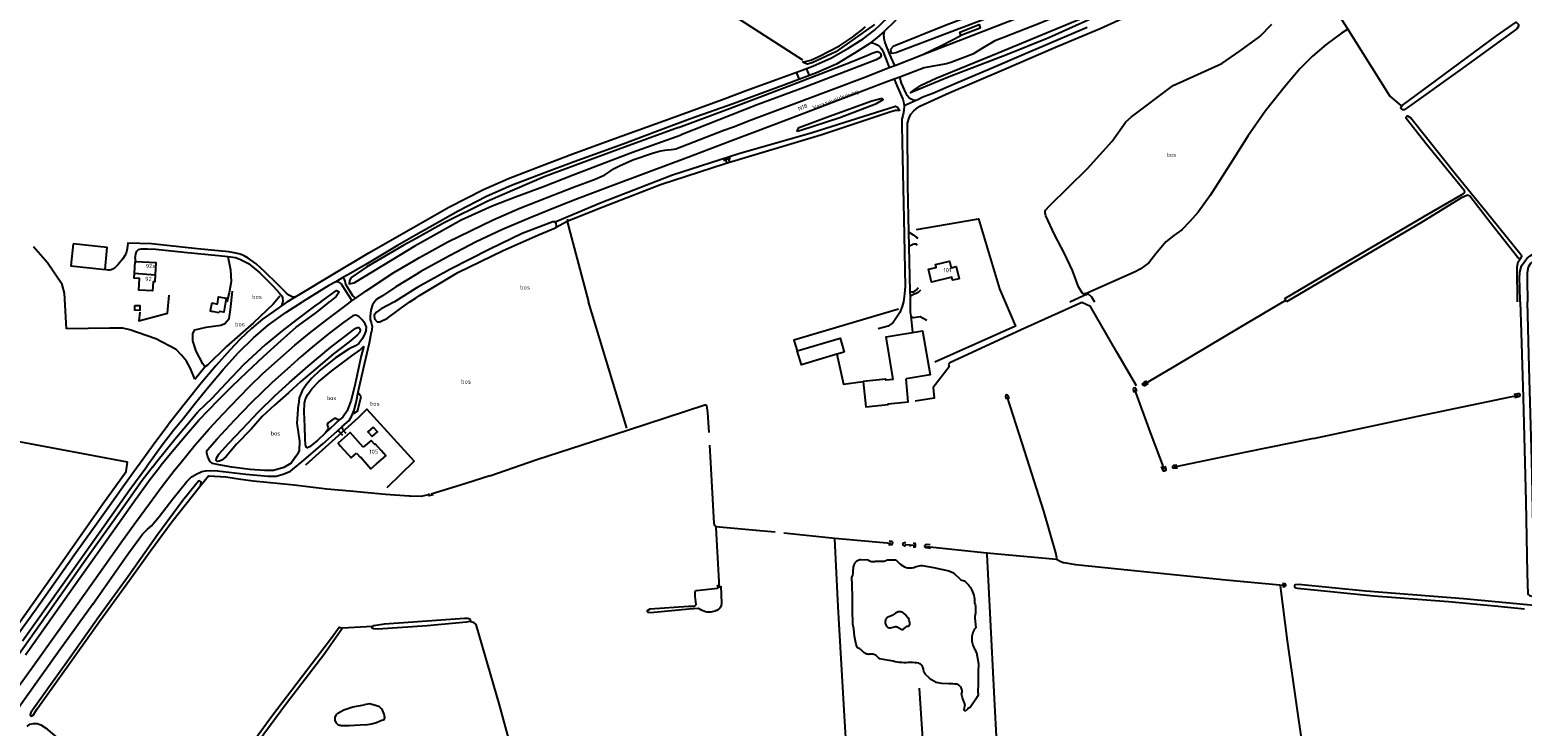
# Model space of a CAD drawing. Header units: metres. Extents: x 226218 to 240385, y 439369 to 449677.
# Tile 117 of 256: x 231766 to 232669, y 442743 to 443165. Entities that reach past the tile are written whole.
import ezdxf

# ---------------------------------------------------------------- set-up
doc = ezdxf.new("R2010")
doc.units = ezdxf.units.M
doc.header["$MEASUREMENT"] = 0
for name, color, linetype in [('CULTUURAANDUIDING', 253, 'Continuous'), ('DAKRAND', 4, 'Continuous'), ('DAKRAND-BYG', 4, 'Continuous'), ('HEG', 253, 'Continuous'), ('HEK', 253, 'Continuous'), ('HOOFDGEBOUW', 4, 'Continuous'), ('HUISNUMMER', 253, 'Continuous'), ('INSTEEKSLOOT', 153, 'Continuous'), ('KANTVERH', 253, 'Continuous'), ('KANTWATER', 153, 'Continuous'), ('MIDSLTGREPPEL', 253, 'Continuous'), ('OVLIJNOBJ', 253, 'Continuous'), ('RASTER', 253, 'Continuous'), ('STRAATNAAM', 253, 'Continuous'), ('TALUD', 253, 'Continuous'), ('TUSSENMUUR', 253, 'Continuous')]:
    doc.layers.add(name, color=color, linetype=linetype)
doc.styles.get("Standard").update_dxf_attribs({"font": 'iso.shx'})

# ---------------------------------------------------------------- blocks, each defined once
blk = doc.blocks.new('TA', base_point=(75009.5, 300012))
for p, q in [((75009.5, 300012.5), (75010, 300012.5)), ((75009.5, 300012.25), (75010.5, 300012.25)), ((75009.5, 300012), (75010, 300012)), ((75009.5, 300011.75), (75010.5, 300011.75)), ((75009.5, 300011.5), (75010, 300011.5))]:
    blk.add_line(p, q)

msp = doc.modelspace()

# ---------------------------------------------------------------- linework, layer by layer
at = {"layer": 'DAKRAND'}
msp.add_line((231968.11, 442911.97), (231961.78, 442919.13), dxfattribs=at)
for points in [[(231961.78, 442919.13), (231960.18, 442920.93), (231952.83, 442914.37), (231954.29, 442912.74)], [(231954.29, 442912.74), (231960.7, 442905.58), (231964.06, 442908.48)], [(231976.18, 442901.99), (231981.68, 442906.72), (231978.92, 442909.93)]]:
    msp.add_lwpolyline(points, dxfattribs=at)
at = {"layer": 'DAKRAND-BYG'}
for p, q in [((231876.55, 442999.35), (231879.83, 442998.61)), ((231880.68, 442993.43), (231876.8, 442994.18)), ((231880.68, 442993.43), (231880.87, 442994.25)), ((232259.07, 442969.59), (232254.58, 442968.25))]:
    msp.add_line(p, q, dxfattribs=at)
for points in [[(231792.65, 443035.12), (231791.14, 443021.84), (231811.99, 443019.59), (231813.16, 443032.98), (231792.65, 443035.12)], [(231829.96, 442997.76), (231832.99, 442997.72), (231832.95, 442994.86), (231829.92, 442994.91), (231829.96, 442997.76)], [(231876.55, 442999.35), (231875.46, 442994.49), (231876.8, 442994.18)], [(231879.83, 442998.61), (231880.52, 443002.95), (231885.15, 443002.23), (231883.82, 442993.79), (231880.87, 442994.25)], [(232230.64, 442970.33), (232256.52, 442978.04), (232259.07, 442969.59)], [(232288.73, 442953.03), (232284.38, 442978.92), (232306.43, 442982.53), (232310.95, 442955.85), (232296.42, 442953.39)], [(232254.58, 442968.25), (232233.11, 442961.87), (232230.64, 442970.33)], [(232270.42, 442951.87), (232272.01, 442936.51), (232285.7, 442937.93), (232285.66, 442938.32), (232297.8, 442939.53), (232296.42, 442953.39)], [(232288.73, 442953.03), (232284.18, 442952.58), (232284.11, 442953.29), (232270.42, 442951.87)], [(231974.1, 442924.2), (231970.92, 442921.41), (231973.46, 442918.51)], [(231973.46, 442918.51), (231976.64, 442921.29), (231974.1, 442924.2)]]:
    msp.add_lwpolyline(points, dxfattribs=at)
at = {"layer": 'HEG'}
for points in [[(232302.66, 443043.83), (232340.23, 443050.25), (232353.06, 443007.87)], [(231832.91, 442993.68), (231832.23, 442988.52), (231849.55, 442993.09), (231850.63, 443004.05)]]:
    msp.add_lwpolyline(points, dxfattribs=at)
at = {"layer": 'HEK'}
for points in [[(232586.18, 443254.62), (232566.97, 443242.18), (232533.3, 443222.59), (232528.86, 443220.43), (232543.49, 443196.61), (232545.77, 443193.03), (232563.61, 443165), (232567.29, 443159.22), (232589.04, 443124.52), (232595.85, 443118.93)], [(232291.78, 442995.54), (232228.5, 442976.86), (232230.64, 442970.33)], [(232254.58, 442968.25), (232258.66, 442950.09), (232270.42, 442951.87)], [(231933.41, 442901.29), (231965.17, 442930.04), (231970.23, 442935.12), (231998.9, 442903.57), (231982.33, 442887.4)]]:
    msp.add_lwpolyline(points, dxfattribs=at)
at = {"layer": 'HOOFDGEBOUW'}
msp.add_line((231829.69, 443017.35), (231830.1, 443024.51), dxfattribs=at)
for points in [[(231830.1, 443024.51), (231830.4, 443024.49), (231842.58, 443023.79), (231842.15, 443016.38)], [(232328.58, 443014.01), (232324.5, 443013.04), (232324.08, 443014.84), (232311.8, 443011.93), (232309.95, 443019.76), (232314.65, 443020.87), (232314.23, 443022.66), (232322.74, 443024.68), (232323.7, 443020.6), (232326.85, 443021.34), (232328.58, 443014.01)], [(231842.15, 443016.38), (231841.9, 443012.06), (231840.96, 443012.11), (231840.64, 443006.6), (231832.28, 443007.08), (231832.69, 443014.07), (231829.51, 443014.26), (231829.69, 443017.35)], [(231978.92, 442909.93), (231975.47, 442913.94), (231975.04, 442913.56), (231972.87, 442916.07), (231968.11, 442911.97)], [(231964.06, 442908.48), (231966.36, 442905.8), (231966.6, 442906.01), (231972.66, 442898.97), (231976.18, 442901.99)]]:
    msp.add_lwpolyline(points, dxfattribs=at)
at = {"layer": 'INSTEEKSLOOT'}
for p, q in [((232000, 443008.32), (231986.96, 443000)), ((231996.29, 443000), (232000, 443002.47)), ((232526.16, 443000.96), (232525.59, 443002.1)), ((232526.64, 443000), (232526.16, 443000.96)), ((231957.7, 442979.71), (231962.08, 442983.14)), ((231839.2, 442892.69), (231844.44, 442899.41)), ((232295.63, 442852.26), (232296.19, 442852.16)), ((232300.82, 442851.63), (232301.24, 442851.67)), ((232524.21, 442827.67), (232525.06, 442827.69)), ((232171.38, 442814.11), (232170.61, 442814.38)), ((232656.38, 442815.61), (232670.51, 442814.15))]:
    msp.add_line(p, q, dxfattribs=at)
for points in [[(232288.02, 443150.49), (232290.29, 443150.99), (232321.16, 443162.58), (232360.68, 443177.53), (232391.12, 443190.39), (232406.37, 443197.02), (232407.11, 443197.89), (232407.14, 443198.3), (232406.93, 443199.07), (232406.66, 443199.3), (232404.85, 443199.04), (232386, 443191.77), (232384.85, 443191.73), (232381.72, 443191.06), (232346.94, 443177.33), (232320.66, 443167.45), (232288.55, 443154.62), (232287.11, 443152.65), (232287.2, 443151.54), (232287.52, 443150.77), (232288.02, 443150.49)], [(232596.56, 443116.23), (232595.64, 443117.53), (232596.61, 443118.92), (232617.28, 443134.15), (232653.72, 443161.05), (232665.45, 443169.22), (232667.02, 443167.79), (232667.01, 443166.89), (232665.9, 443165.33), (232631.37, 443140.22), (232599.68, 443117.44), (232597.69, 443116.28), (232596.56, 443116.23)], [(232158.85, 443105.53), (232188.05, 443116.5), (232225.81, 443130.65), (232261.92, 443144.76), (232272.75, 443149.15), (232276.03, 443150.51), (232279.02, 443151.45), (232280.22, 443151.22), (232280.99, 443150.41), (232281.39, 443148.83), (232280.79, 443147.96), (232278.32, 443146.43), (232234.89, 443129.78), (232206.45, 443119.26), (232160.38, 443101.1)], [(232230.63, 443103.22), (232232.85, 443103.85), (232256.3, 443111.65), (232278.47, 443120.1), (232282.67, 443122.47), (232282.22, 443122.79), (232281.27, 443122.8), (232275.65, 443121.41), (232250.05, 443112.1), (232231.2, 443105.09), (232230.32, 443103.48), (232230.63, 443103.22)], [(232525.59, 443002.1), (232560, 443022.47), (232609.98, 443051.79), (232633.44, 443065.44), (232634.2, 443066.07), (232634.43, 443066.43), (232634.26, 443067.16), (232611.73, 443094.82), (232599.02, 443110.9), (232598.92, 443111.88), (232599.39, 443112.48), (232599.84, 443112.65), (232601.72, 443111.42), (232629.35, 443076.64), (232650.78, 443050.35)], [(232158.85, 443105.53), (232122.24, 443092.26), (232077.53, 443075.59), (232043.44, 443060.97), (232016.62, 443047.66), (232000, 443038.4)], [(232000, 443034.33), (232000.63, 443034.71), (232027.26, 443049.67), (232046.01, 443058.05), (232060.11, 443063.65), (232077.13, 443069.88), (232095.06, 443076.93), (232116.72, 443085.2), (232130.85, 443090.55), (232160.38, 443101.1)], [(232649.88, 443048.09), (232637.48, 443064.05), (232636.18, 443064.66), (232631.99, 443062.71), (232607.83, 443047.74), (232556.13, 443017.36), (232526.64, 443000)], [(232667.98, 443000), (232667.66, 443008.97), (232667.63, 443014.13), (232667.69, 443017.95), (232668.67, 443021.73), (232671.89, 443026.28), (232674.08, 443027.78), (232704.84, 443046.64), (232730.53, 443060.95), (232730.74, 443058.22), (232729.2, 443057.25), (232681.41, 443028.3), (232676.01, 443024.8), (232674.21, 443023.19), (232672.84, 443021), (232672.21, 443017.49), (232672.25, 443013.67), (232672.41, 443000)], [(232084.23, 443048.41), (232082.71, 443048.43), (232064.22, 443041.41), (232044.57, 443031.81), (232020.5, 443019.53), (232001.01, 443008.96), (232000, 443008.32)], [(232084.76, 443044.98), (232085, 443046.14), (232084.79, 443047.45), (232084.23, 443048.41)], [(232650.78, 443050.35), (232668.58, 443028.53), (232668.74, 443027.55), (232668.1, 443026.19)], [(232000, 443002.47), (232002.06, 443003.85), (232025.36, 443017.69), (232052.66, 443031.02), (232073.65, 443040.37), (232084.76, 443044.98)], [(232668.1, 443026.19), (232667.64, 443026.05), (232666.27, 443027.03), (232649.88, 443048.09)], [(231960.56, 443014.48), (231959.68, 443012.75), (231959.58, 443010.97), (231962.6, 443011.43), (231979.58, 443021.8), (232000, 443034.33)], [(232000, 443038.4), (231992.56, 443034.25), (231970.25, 443021.15), (231960.56, 443014.48)], [(231942.47, 443000), (231951.96, 443006.83), (231953.01, 443006.35), (231953.36, 443005.71), (231951.72, 443003.16), (231947.71, 443000)], [(231942.47, 443000), (231938.51, 442997.29), (231927.96, 442989.37), (231918.97, 442982.38), (231908.75, 442973.98), (231895.89, 442962.15), (231884.99, 442950.61), (231876.38, 442941.54), (231868.01, 442933.33)], [(231880.25, 442940.39), (231888.66, 442948.73), (231897.74, 442957.59), (231907.75, 442966.95), (231918.35, 442976.51), (231927.5, 442984.68), (231939.09, 442993.21), (231945.98, 442998.6), (231947.71, 443000)], [(231986.96, 443000), (231978.97, 442995.68), (231976.06, 442993.68), (231974.69, 442991.89), (231974.82, 442989.74), (231976.48, 442988), (231978.07, 442987.93), (231982.7, 442990.21), (231990.65, 442995.9), (231996.29, 443000)], [(232667.98, 443000), (232668.54, 442981.38), (232669.69, 442942.07), (232671.3, 442879.16), (232672.27, 442835.8), (232672.68, 442823.11), (232673.52, 442822.22), (232675.05, 442821.85), (232676.33, 442822.62), (232676.7, 442824.83), (232676.29, 442844.27), (232675, 442904.2), (232673.38, 442960.24), (232672.41, 443000)], [(231962.08, 442983.14), (231963.65, 442984.11), (231964.83, 442984.51), (231965.38, 442984.46), (231965.97, 442983.83), (231966.27, 442982.76), (231965.97, 442981.72), (231964.36, 442979.86), (231959.36, 442975.69), (231950.05, 442968.54), (231939.48, 442959.4), (231930.27, 442951.74), (231922.76, 442944.85), (231914.4, 442937.54), (231906.98, 442930.61), (231900.27, 442923.01), (231891.34, 442913.92), (231885.13, 442906.36), (231882.52, 442904.08), (231880.95, 442903.47), (231879.72, 442903.35), (231879.14, 442904.03), (231879.24, 442905.32), (231880.61, 442907.81), (231886.75, 442914.39), (231894.8, 442922.92), (231904.61, 442933.36), (231914.75, 442943.3), (231923.36, 442951.2), (231934.8, 442961.16), (231948.36, 442972.59), (231957.7, 442979.71)], [(232800.85, 442976.82), (232802.38, 442907.89), (232803.66, 442853.07), (232804.6, 442807.35), (232804.34, 442804.03), (232803.76, 442803.35), (232802.25, 442803.34), (232792.92, 442804.43), (232747.4, 442808.49), (232695.51, 442814.4), (232633.61, 442820.25), (232574.65, 442824.78), (232533.77, 442828.85), (232531.77, 442828.68), (232531.44, 442828.19), (232531.46, 442827.33), (232531.98, 442826.93), (232533.2, 442826.6)], [(232443, 442950.67), (232440.77, 442949.25), (232440.19, 442949.29), (232439.57, 442949.94), (232439.69, 442950.64), (232440.68, 442951.53), (232442.08, 442952.19)], [(231844.44, 442899.41), (231845.89, 442901.26), (231852.53, 442909.43), (231861.16, 442919.63), (231868.53, 442928.41), (231880.25, 442940.39)], [(232358.84, 442941.21), (232358.34, 442942.9), (232357.86, 442943.54), (232357.2, 442943.68), (232356.74, 442943.45), (232356.68, 442942.45), (232357.17, 442941.06)], [(232436.11, 442945.78), (232435.66, 442947.28), (232435.23, 442947.84), (232434.78, 442947.94), (232434.13, 442947.65), (232433.92, 442947.01), (232434.08, 442946.13), (232434.48, 442945.09)], [(232664.36, 442944.1), (232666.63, 442944.5), (232667.44, 442944.45), (232667.83, 442943.69), (232667.8, 442943.1), (232666.86, 442942.46), (232664.51, 442941.95)], [(231840.48, 442899.98), (231843.1, 442903.46), (231854.13, 442916.82), (231861.79, 442925.86), (231868.01, 442933.33)], [(231840.48, 442899.98), (231834.41, 442891.93), (231825.27, 442878.98), (231800.43, 442844.15), (231773.36, 442805.83), (231747.15, 442769.21)], [(232452.92, 442900.59), (232453.59, 442898.81), (232453.52, 442897.86), (232452.86, 442897.48), (232452.24, 442897.59), (232451.64, 442898.63), (232451.01, 442900.38)], [(232460.31, 442901.16), (232458.21, 442900.88), (232457.66, 442900.41), (232457.69, 442899.74), (232458.05, 442899.44), (232460.58, 442899.57)], [(231763.73, 442786.34), (231792.46, 442826.86), (231812.11, 442854.66), (231829.37, 442878.97), (231839.2, 442892.69)], [(231869.18, 442888.21), (231869.52, 442888.93), (231869.84, 442889.85), (231869.98, 442890.71), (231869.62, 442891.35), (231869.07, 442891.63), (231868.42, 442891.52), (231866.56, 442889.29), (231858.9, 442879.71), (231843.53, 442858.97), (231825.86, 442833.78), (231808.2, 442809.4), (231789.84, 442783.37), (231771.01, 442757.16), (231766.94, 442751.39), (231766.62, 442750.01), (231767.2, 442749.31), (231768.36, 442749.85), (231770.86, 442753.68), (231790.01, 442780.39), (231808.92, 442807.06), (231826.6, 442831.46), (231839.45, 442849.21), (231852.32, 442866.89), (231869.18, 442888.21)], [(232008.18, 442883.61), (232007.55, 442883.34), (232007.5, 442882.94), (232007.95, 442882.77), (232010.53, 442883.33)], [(232285.83, 442853.15), (232287.27, 442853.07), (232287.4, 442853.1)], [(232287.4, 442853.1), (232287.99, 442853.21), (232288.33, 442853.65), (232288.37, 442854.25), (232288.04, 442854.82), (232287.54, 442855.01), (232286.14, 442855.1)], [(232295.63, 442852.26), (232295.46, 442852.29), (232294.88, 442852.49), (232294.63, 442852.82), (232294.54, 442853.39), (232294.85, 442854.04), (232295.58, 442854.32), (232296.32, 442854.25)], [(232301.24, 442851.67), (232301.79, 442851.73), (232302.17, 442851.96), (232302.25, 442852.83), (232302.07, 442853.56), (232301.67, 442853.73), (232301.03, 442853.83)], [(232311.01, 442852.89), (232308.81, 442853.12), (232308.02, 442852.8), (232307.67, 442852.26), (232307.8, 442851.74), (232308.63, 442851.23), (232311.2, 442850.83)], [(232170.61, 442814.38), (232164.99, 442813.96), (232142.02, 442811.8), (232140.36, 442811.89), (232139.95, 442812.31), (232140, 442813.15), (232141.56, 442814.1), (232164.8, 442815.82), (232167.99, 442815.8), (232168.74, 442816), (232169.39, 442816.87), (232168.84, 442821.71), (232168.76, 442823.98), (232168.83, 442824.66), (232169.76, 442825.29), (232182.38, 442826.73), (232182.71, 442827.31), (232182.46, 442828.81)], [(232184.37, 442827.9), (232184.85, 442817.54), (232184.67, 442816.2)], [(232525.06, 442827.69), (232525.5, 442827.7), (232526.16, 442828.14), (232526.27, 442828.64), (232526, 442829.2), (232525.66, 442829.27), (232524.25, 442829.43)], [(232533.2, 442826.6), (232579.48, 442822.15), (232624.58, 442818.53), (232654.6, 442815.79), (232656.38, 442815.61)], [(232176.09, 442812.21), (232175.1, 442812.46), (232174.13, 442812.78), (232173.18, 442813.17), (232172.27, 442813.61), (232171.38, 442814.11)], [(232184.67, 442816.2), (232184.47, 442815.65), (232184.19, 442815.13), (232183.85, 442814.65), (232183.45, 442814.21), (232183, 442813.83), (232182.5, 442813.52), (232181.97, 442813.26), (232181.4, 442813.09)], [(232029.28, 442808.58), (232031.4, 442808.56), (232032.64, 442808.23), (232032.97, 442807.44), (232032.54, 442806.46), (232030.5, 442806.04), (232006.66, 442803.91), (231976.79, 442801.94), (231974.29, 442801.99), (231973.54, 442802.53), (231973.6, 442803.42), (231974.43, 442804.19), (231980.96, 442805.01), (232012.32, 442807.36), (232029.28, 442808.58)], [(232181.4, 442813.09), (232180.68, 442812.78), (232179.95, 442812.54), (232179.19, 442812.35), (232178.42, 442812.23), (232177.64, 442812.16), (232176.86, 442812.15), (232176.09, 442812.21)]]:
    msp.add_lwpolyline(points, dxfattribs=at)
at = {"layer": 'KANTVERH'}
for p, q in [((232306.53, 443149.7), (232385.92, 443180.44)), ((232231.9, 443134.66), (232230.26, 443139.02)), ((232237.93, 443136.92), (232236.28, 443141.3)), ((232286.23, 443141.76), (232289.58, 443143.04)), ((232292.58, 443136.09), (232289.27, 443134.82)), ((232302.49, 443121.84), (232295.32, 443118.74)), ((232298.99, 443006.34), (232298.35, 443033.49)), ((231830.4, 443024.49), (231830.15, 443026.54)), ((231812.68, 443019.35), (231811.47, 443019.65)), ((231955.74, 443014.67), (231951.39, 443012.21)), ((232299.19, 443000), (232299.05, 443003.52)), ((231922.08, 443000), (231926.68, 443002.8)), ((231960.38, 443000), (231961.21, 443000.59)), ((232300.52, 442981.56), (232299.43, 442991.35)), ((231929.31, 442941.81), (231928.83, 442937.71)), ((231964.59, 442933.84), (231966.89, 442942.46)), ((231966.89, 442942.46), (231964.98, 442944.98)), ((231928.09, 442926.52), (231928.83, 442937.71)), ((231964.59, 442933.84), (231961.6, 442931.98)), ((231929.69, 442915.63), (231928.09, 442926.52)), ((231953.83, 442928.72), (231945.02, 442920.52)), ((231929.51, 442909.83), (231929.69, 442915.63)), ((231928.53, 442908.08), (231924.54, 442902.28)), ((231928.53, 442908.08), (231929.51, 442909.83))]:
    msp.add_line(p, q, dxfattribs=at)
for points in [[(232383.49, 443266.76), (232374.69, 443262.03), (232367.17, 443256.78), (232359.02, 443249.7), (232348.29, 443238.04), (232333.3, 443220.52), (232319.57, 443204.51), (232298.8, 443179.98), (232289.21, 443169.45), (232283.38, 443163.82)], [(232298.16, 443042.22), (232297.53, 443070.38), (232297.25, 443108.12), (232298.23, 443111.38), (232299.4, 443113.57), (232301.18, 443115.68), (232302.56, 443116.81), (232304.75, 443118.35), (232322.58, 443126.56), (232355.49, 443140.71), (232386.85, 443154.18), (232413.86, 443165.55), (232444.48, 443179.38), (232481.16, 443197.32), (232513.56, 443214.38), (232548.38, 443234.21), (232565.87, 443244.78), (232582.99, 443255.13), (232583.96, 443255.27), (232585.73, 443255.32), (232586.27, 443255.18), (232586.89, 443254.65), (232589.99, 443249.08)], [(232417.12, 443182.53), (232408.77, 443178.91), (232401.24, 443177.45), (232396.24, 443176.52), (232378.12, 443168.84), (232354.99, 443159.73), (232350.2, 443157.98), (232342.64, 443153.47), (232336.8, 443149.83), (232323.52, 443144.78), (232320.82, 443144.04), (232307.34, 443141.58), (232292.58, 443136.09)], [(232094.95, 443089.54), (232119.7, 443098.58), (232154.93, 443111.4), (232184.76, 443122.21), (232201.4, 443128.48), (232218.11, 443134.54), (232233.59, 443140.25), (232239.95, 443142.73), (232251.27, 443147.74), (232261.31, 443153.38), (232270.42, 443159.22), (232277.34, 443164.47), (232285.63, 443172.36)], [(232405.99, 443166.07), (232385.73, 443157.41), (232367.71, 443149.72), (232347.5, 443141.01), (232326.63, 443132.06), (232312.59, 443126.2), (232308.27, 443124.5), (232306.18, 443123.63), (232303.54, 443122.3), (232302.49, 443121.84), (232301.09, 443121.96), (232299.5, 443122.67), (232298.21, 443123.59), (232297.19, 443124.88), (232296.45, 443126.06), (232293.65, 443132.3), (232292.58, 443136.09)], [(232329.53, 443161.27), (232328.89, 443163.16), (232340.6, 443167.82), (232341.26, 443165.71), (232329.53, 443161.27)], [(232275.2, 443156.92), (232274.52, 443156.37), (232265.32, 443150.45), (232254.29, 443143.96), (232242.32, 443138.57), (232222.56, 443131.15), (232191.78, 443119.94), (232166.03, 443110.77), (232146.05, 443103.29), (232125.22, 443095.52), (232095.73, 443084.83)], [(232283.38, 443163.82), (232278.76, 443159.77), (232275.2, 443156.92)], [(232275.2, 443156.92), (232275.52, 443156.84), (232276.67, 443156.5), (232277.74, 443156.17), (232278.98, 443155.53), (232280.29, 443154.52), (232281, 443153.85), (232281.68, 443153.1), (232282.6, 443151.34), (232285.06, 443145), (232286.23, 443141.76)], [(232289.58, 443143.04), (232287.48, 443147.93), (232284.62, 443154.83), (232283.57, 443157.65), (232283.25, 443159.16), (232283.11, 443160.14), (232283.09, 443161.18), (232283.18, 443162.35), (232283.38, 443163.82)], [(232289.58, 443143.04), (232290.34, 443143.33), (232306.53, 443149.7), (232317.79, 443155.12), (232329.53, 443161.27)], [(232095.28, 443069.49), (232108.44, 443074.35), (232114.16, 443076.87), (232117.33, 443078.91), (232119.89, 443080.61), (232123.18, 443082.4), (232131.12, 443085.91), (232143.1, 443090.03), (232146.45, 443090.94), (232148.18, 443091.34), (232150.51, 443091.75), (232152.21, 443091.99), (232154.58, 443092.3), (232156.12, 443092.46), (232157.26, 443092.71), (232186.14, 443103.88), (232192.07, 443105.97), (232202.73, 443110.09), (232218.83, 443116.18), (232238.16, 443123.55), (232251.21, 443128.37), (232271.53, 443136.06), (232286.23, 443141.76)], [(232289.27, 443134.82), (232283.85, 443132.75), (232266.91, 443126.21), (232240.53, 443116.19), (232216, 443106.95), (232189.87, 443097.09), (232164.36, 443087.38), (232139.04, 443077.98), (232119.01, 443070.39), (232097.73, 443062.39)], [(232289.27, 443134.82), (232291.23, 443130.02), (232294.4, 443122.63), (232294.95, 443121.13), (232295.32, 443118.74), (232295.13, 443115.81), (232294.64, 443113.66), (232293.98, 443110.57), (232293.92, 443106.47), (232294.32, 443087.2), (232295.09, 443050.4), (232295.91, 443009.29), (232295.53, 443004.82), (232294.82, 443000)], [(232000, 443046.02), (232019.91, 443057.34), (232040.81, 443067.9), (232055.92, 443074.72), (232076.26, 443082.59), (232094.95, 443089.54)], [(232095.73, 443084.83), (232077.35, 443077.88), (232057.7, 443070.33), (232042.7, 443063.72), (232025.49, 443054.98), (232008.37, 443045.22), (232000, 443040.48)], [(232000, 443025.57), (232002.07, 443026.78), (232019.25, 443036.29), (232032.86, 443043.05), (232046.69, 443049.63), (232062.85, 443056.77), (232083.3, 443064.8), (232095.28, 443069.49)], [(232097.73, 443062.39), (232085.36, 443057.5), (232068.99, 443050.82), (232052.31, 443043.74), (232036.37, 443036.26), (232020.24, 443027.86), (232002.9, 443018.3), (232000, 443016.54)], [(231926.68, 443002.8), (231930.2, 443004.93), (231948.82, 443016.09), (231971.42, 443029.65), (231997.29, 443044.48), (232000, 443046.02)], [(232000, 443040.48), (231988.78, 443034.14), (231969.59, 443022.61), (231959.21, 443016.64), (231955.74, 443014.67)], [(232298.35, 443033.49), (232298.16, 443042.22), (232299.17, 443041.62), (232300.66, 443040.55), (232301.6, 443039.9), (232302.53, 443039.2), (232303.47, 443038.63)], [(231926.68, 443002.8), (231925.49, 443002.87), (231924.29, 443003.41), (231923.12, 443004.05), (231921.69, 443005.2), (231915.91, 443010.91), (231908.5, 443018.22), (231903.21, 443022.94), (231898.48, 443026.5), (231895.98, 443027.94), (231893.66, 443028.91), (231890.94, 443029.56), (231886.66, 443030.25), (231867.87, 443032.01), (231839.87, 443035.03), (231825.72, 443035.47), (231825.32, 443032.15), (231824.59, 443029.53), (231823.67, 443027.69), (231822.65, 443026.01), (231821.61, 443024.87), (231819.64, 443022.47), (231817.46, 443020.28), (231815.59, 443019.34), (231814.73, 443019.21), (231813.91, 443019.18), (231812.68, 443019.35)], [(231830.15, 443026.54), (231830.22, 443027.39), (231830.58, 443029), (231831.18, 443030.62), (231832.03, 443031.73), (231832.87, 443031.95), (231833.94, 443032.18), (231837.56, 443032.1), (231842.6, 443031.79), (231859.75, 443029.97), (231880.52, 443028.03), (231886.13, 443027.42), (231890.73, 443026.93), (231893.45, 443025.9), (231895.48, 443024.91), (231898.67, 443023.17), (231902.1, 443020.48), (231905.5, 443017.55), (231909.74, 443013.24), (231913.81, 443009.21), (231917.28, 443005.53), (231918.39, 443004.14), (231918.76, 443003.66), (231919.28, 443002.36), (231919.35, 443000.34), (231918.63, 442997.59)], [(232303.28, 443034.29), (232302.36, 443034.9), (232301.23, 443034.96), (232300.37, 443034.62), (232299.73, 443034.31), (232298.35, 443033.49)], [(231961.21, 443000.59), (231963.5, 443002.19), (231969.8, 443006.57), (231986.52, 443017.7), (232000, 443025.57)], [(231951.39, 443012.21), (231947.29, 443009.88), (231931.35, 443000)], [(231951.39, 443012.21), (231952.19, 443012.23), (231952.95, 443012.07), (231954.66, 443010.8), (231956.73, 443007.68), (231959.71, 443003.12), (231961.21, 443000.59)], [(231963.5, 443002.19), (231961.73, 443003.67), (231957.54, 443010.48), (231957.09, 443012.43), (231956.77, 443013.45), (231955.74, 443014.67)], [(232000, 443016.54), (231987.73, 443009.05), (231979.61, 443003.69)], [(231979.61, 443003.69), (231976.3, 443001.54), (231974.99, 443000.24), (231973.6, 442998.15), (231972.59, 442994.91), (231972.26, 442991.4), (231972.34, 442989.31), (231972.82, 442987.51), (231973.43, 442984.98), (231972.99, 442981.79)], [(232299.05, 443003.52), (232298.99, 443006.34), (232299.7, 443006.03), (232300.92, 443006.12), (232302.02, 443006.69), (232302.66, 443007.31), (232303.58, 443008.33), (232304.04, 443008.7)], [(232305.12, 443007.13), (232303.72, 443005.68), (232302.19, 443004.9), (232301.37, 443004.65), (232300.44, 443004.32), (232299.69, 443003.93), (232299.05, 443003.52)], [(232395.5, 443000), (232403.69, 443003.79), (232404.78, 443004.29), (232406.55, 443004.82), (232408.67, 443003.04), (232410.44, 443000)], [(231922.08, 443000), (231913.72, 442994.16), (231907.08, 442989.47), (231900.36, 442983.82), (231893.48, 442977.25), (231887.52, 442970.87), (231878.81, 442961.24), (231870.03, 442950.81), (231861.35, 442939.93), (231855.13, 442932.06), (231850.14, 442925.59)], [(231859.31, 442929.65), (231865.71, 442937.84), (231873.61, 442947.51), (231883.25, 442959.09), (231892.53, 442969.28), (231901.72, 442978.29), (231910.63, 442985.95), (231921.26, 442993.5), (231929.1, 442998.57), (231931.35, 443000)], [(231899.43, 442948.87), (231907.4, 442956.57), (231918.04, 442966.14), (231926.71, 442973.82), (231935.48, 442981.08), (231946.18, 442989.41), (231955.92, 442996.67), (231960.38, 443000)], [(232294.82, 443000), (232294.17, 442997.18), (232292.73, 442993.46), (232288.58, 442987.57), (232285.54, 442985.27), (232279.56, 442983.76)], [(232309.07, 442988.74), (232304.96, 442990.98), (232301.19, 442990.34), (232300.35, 442990.51), (232299.43, 442991.35), (232299.15, 442993.85), (232299.06, 442997.84), (232299.19, 443000)], [(231969.8, 442982.88), (231969.93, 442984.73), (231969.21, 442986.76), (231967.52, 442988.88), (231965.63, 442990.85), (231964.13, 442991.7), (231963.26, 442991.93), (231961.84, 442991.46), (231956.39, 442987.64), (231947.14, 442980.66), (231937.08, 442972.51), (231930.46, 442966.93), (231924.29, 442961.35)], [(231867.73, 442896.02), (231868.71, 442896.56), (231870.49, 442897.32), (231872.55, 442897.7), (231875.82, 442897.94), (231879.85, 442897.67), (231896.94, 442895.71), (231910.59, 442894.48), (231915.36, 442894.56), (231919.61, 442895.62), (231924.03, 442897.52), (231932.03, 442904.24), (231943.67, 442914.02), (231952.35, 442921.67), (231955.33, 442924.45), (231959.48, 442928.08), (231961.01, 442930.64), (231962.66, 442934.43), (231963.68, 442939.03), (231965.27, 442946.3), (231968.85, 442962.18), (231971.78, 442975.13), (231972.99, 442981.79)], [(231969.8, 442982.88), (231969.05, 442980.78), (231967.67, 442977.89), (231965.42, 442974.82), (231963.31, 442973.28), (231959.61, 442971.64), (231951.28, 442966.04), (231941.98, 442958.61), (231937.02, 442953.79), (231933.53, 442949.69), (231931.15, 442946.05), (231929.31, 442941.81)], [(231968.36, 442973.24), (231966.86, 442967.42), (231963.24, 442950.43), (231960.7, 442940.45), (231958.26, 442934.11), (231955.62, 442930.13), (231953.83, 442928.72), (231953.11, 442928.55), (231952.48, 442928.84), (231951.77, 442929.47), (231950.57, 442929.43), (231946.88, 442926.8), (231946.17, 442925.84), (231946.39, 442924.93), (231946.9, 442923.98), (231946.99, 442923.22), (231945.02, 442920.52), (231940.47, 442916.06), (231935.61, 442912.2), (231934.41, 442911.59), (231933.73, 442911.93), (231933.1, 442913.47), (231932.9, 442917.06), (231932.73, 442924.58), (231932.28, 442933.48), (231932.46, 442938.59), (231933.09, 442941.26), (231934.55, 442943.97), (231936.99, 442947.35), (231941.14, 442951.73), (231949.12, 442958.27), (231961.2, 442967.36)], [(231961.2, 442967.36), (231965.94, 442970.7), (231968.36, 442973.24)], [(231873.41, 442909.61), (231873.83, 442910.38), (231879.62, 442917.05), (231890.08, 442928.45), (231900.41, 442939.15), (231913.01, 442951.16), (231924.29, 442961.35)], [(231853.91, 442898.03), (231857.02, 442902.01), (231866.39, 442913.44), (231874.94, 442923.17), (231883.08, 442932), (231893.17, 442942.43), (231899.43, 442948.87)], [(231832.17, 442901.19), (231842.65, 442915.58), (231850.14, 442925.59)], [(231837.17, 442900.45), (231846.48, 442913.36), (231853.27, 442922.29), (231859.31, 442929.65)], [(231955.33, 442924.45), (231955.33, 442923.79), (231955.47, 442923.01), (231955.79, 442922.44), (231957.48, 442920.44)], [(231955.79, 442919.02), (231953.73, 442921.31), (231953.35, 442921.59), (231952.35, 442921.67)], [(231927.1, 442906.15), (231924.54, 442902.28), (231919.97, 442899.69), (231913.81, 442897.99), (231908.29, 442897.99), (231899.65, 442898.49), (231888.64, 442899.87), (231880.65, 442901.25), (231876.94, 442902.2), (231875.53, 442903.28), (231874.05, 442905.96), (231873.45, 442908.64), (231873.41, 442909.61)], [(231614.64, 442570.03), (231622.05, 442579.37), (231627.27, 442584.9), (231632.43, 442590.82), (231640.2, 442600.24), (231650.13, 442613.97), (231668.63, 442639.52), (231686.57, 442664.75), (231702.63, 442687.41), (231718.97, 442710.16), (231734.44, 442732.08), (231753.29, 442758.46), (231768.36, 442779.49), (231782.83, 442799.81), (231794.42, 442816.09), (231808.66, 442836.14), (231821.44, 442854.1), (231830.34, 442866.38), (231838.73, 442877.99), (231846.39, 442888.41), (231853.91, 442898.03)], [(231681.96, 442733.93), (231690.63, 442713.03), (231691.5, 442711.05), (231692.34, 442710.43), (231694.1, 442710), (231695.94, 442709.85), (231709.74, 442729.05), (231722.08, 442746.41), (231757.33, 442796.19), (231770.2, 442814.15), (231783.34, 442832.71), (231793.44, 442846.97), (231804.74, 442862.83), (231814.81, 442877.01), (231822.56, 442887.94), (231831.98, 442900.93), (231832.17, 442901.19)], [(231762.02, 442794.75), (231785.34, 442827.7), (231801.98, 442851.39), (231817.08, 442872.68), (231826.87, 442886.48), (231837.1, 442900.35), (231837.17, 442900.45)], [(231804.4, 442816.98), (231825.7, 442847.33), (231834.56, 442859.36), (231837.47, 442862.41), (231839.92, 442864.47), (231844.77, 442870.26), (231852.91, 442880.69), (231861.35, 442891.34), (231864.08, 442894.06), (231866.41, 442895.29), (231867.73, 442896.02)], [(231804.4, 442816.98), (231784.17, 442788.77), (231763.19, 442759.4), (231743.88, 442732.27), (231722.74, 442702.53), (231700.65, 442671.26), (231693.13, 442659.97), (231683.48, 442645.3), (231675.66, 442633.28), (231665.21, 442617.53), (231656.24, 442603.88), (231646.66, 442590.09)], [(231864.53, 442681.2), (231879, 442702.92), (231912.52, 442748.93), (231931.34, 442773.64), (231948.82, 442796.7), (231953.47, 442803.08), (231955.61, 442802.41), (231944.13, 442786.41), (231921.58, 442756.85), (231900.97, 442728.97), (231878.66, 442697.87), (231867.37, 442681.62), (231865.94, 442679.09), (231865.11, 442676.51), (231866.09, 442673.64), (231868.71, 442671.2), (231871.49, 442670.94), (231876.48, 442671.83), (231887.11, 442673.97)], [(231764.74, 442743.06), (231766.42, 442744.39), (231768.59, 442744.81), (231770.83, 442744.79), (231773.11, 442744.01), (231775.79, 442742.25), (231783.94, 442735.39), (231822.59, 442703.84), (231840.83, 442689.17), (231855.58, 442677.13), (231857.51, 442676.27), (231859.16, 442676.66), (231861.48, 442677.95), (231864.53, 442681.2)]]:
    msp.add_lwpolyline(points, dxfattribs=at)
at = {"layer": 'KANTWATER'}
for p, q in [((232269.08, 442844.1), (232273.36, 442843.89)), ((232287.05, 442802.68), (232289.54, 442803.37)), ((232292.12, 442802.68), (232293.42, 442801.97)), ((232294.88, 442801.84), (232296.42, 442803.28)), ((232288.61, 442782.47), (232280.1, 442783.91)), ((232339, 442760.1), (232335.2, 442754.52)), ((232331.52, 442753.02), (232332.08, 442755.44)), ((232333.28, 442753.03), (232332.63, 442752.45))]:
    msp.add_line(p, q, dxfattribs=at)
for points in [[(232264.44, 442835.86), (232264.41, 442836.8), (232264.44, 442837.75), (232264.55, 442838.7), (232264.73, 442839.63), (232264.98, 442840.54), (232265.3, 442841.43)], [(232265.3, 442841.43), (232265.53, 442841.92), (232265.83, 442842.38), (232266.18, 442842.79), (232266.58, 442843.16), (232267.02, 442843.48), (232267.5, 442843.73), (232268.01, 442843.92), (232268.54, 442844.05), (232269.08, 442844.1)], [(232273.36, 442843.89), (232273.85, 442843.52), (232274.39, 442843.22), (232274.96, 442842.99), (232275.56, 442842.84), (232276.17, 442842.76), (232276.79, 442842.76), (232277.39, 442842.84), (232277.99, 442842.99)], [(232277.99, 442842.99), (232283.2, 442842.99), (232285.24, 442843.81), (232290.27, 442843.77)], [(232290.27, 442843.77), (232291.02, 442842.97), (232291.82, 442842.21), (232292.67, 442841.5), (232293.55, 442840.84), (232294.48, 442840.24), (232295.44, 442839.7), (232296.43, 442839.21)], [(232267, 442790.53), (232266.21, 442792.56), (232265.25, 442797.54), (232264.79, 442802.07), (232264.21, 442804.89), (232264.21, 442806.99), (232264.04, 442811.49), (232264.05, 442820.87), (232263.8, 442828.97), (232263.7, 442833.14), (232264.31, 442834.65), (232264.44, 442835.86)], [(232296.43, 442839.21), (232297.36, 442839.07), (232298.3, 442839), (232299.25, 442838.98), (232300.19, 442839.03), (232301.13, 442839.14)], [(232301.13, 442839.14), (232301.93, 442839.51), (232302.75, 442839.82), (232303.59, 442840.07), (232304.45, 442840.27), (232305.31, 442840.41), (232306.19, 442840.48)], [(232306.19, 442840.48), (232313.14, 442839.27), (232322.41, 442837.18), (232325.07, 442835.96), (232329.08, 442832.05)], [(232329.08, 442832.05), (232329.67, 442831.73), (232330.28, 442831.47), (232330.92, 442831.27), (232331.57, 442831.13)], [(232331.57, 442831.13), (232332.31, 442830.59), (232333.02, 442829.99), (232333.67, 442829.35), (232334.28, 442828.66), (232334.85, 442827.94), (232335.36, 442827.18), (232335.81, 442826.38), (232336.21, 442825.55)], [(232336.21, 442825.55), (232336.69, 442824.52), (232337.09, 442823.46), (232337.41, 442822.37), (232337.66, 442821.26), (232337.83, 442820.14), (232337.92, 442819.01), (232337.93, 442817.88)], [(232337.93, 442817.88), (232338.17, 442816.85), (232338.36, 442815.82), (232338.48, 442814.77), (232338.53, 442813.72), (232338.52, 442812.67), (232338.45, 442811.62), (232338.31, 442810.58), (232338.1, 442809.54)], [(232284.95, 442808.95), (232284.6, 442808.56), (232284.31, 442808.12), (232284.08, 442807.65), (232283.91, 442807.15), (232283.82, 442806.63), (232283.79, 442806.1), (232283.83, 442805.58), (232283.95, 442805.06), (232284.13, 442804.57), (232284.38, 442804.1), (232284.68, 442803.68), (232285.04, 442803.29), (232285.45, 442802.96)], [(232289.99, 442811.46), (232288.01, 442810.1), (232284.95, 442808.95)], [(232292.11, 442812.43), (232291.65, 442812.33), (232291.2, 442812.19), (232290.77, 442811.99), (232290.36, 442811.75), (232289.99, 442811.46)], [(232294.33, 442812.05), (232293.8, 442812.26), (232293.25, 442812.39), (232292.68, 442812.45), (232292.11, 442812.43)], [(232294.33, 442812.05), (232296.33, 442810.28), (232297.7, 442808.71), (232298.13, 442807.85)], [(232298.61, 442804.26), (232298.65, 442804.99), (232298.63, 442805.72), (232298.53, 442806.45), (232298.36, 442807.16), (232298.13, 442807.85)], [(232338.1, 442809.54), (232338.03, 442808.5), (232338.67, 442802.77)], [(232285.45, 442802.96), (232285.74, 442802.8), (232286.06, 442802.69), (232286.39, 442802.63), (232286.72, 442802.63), (232287.05, 442802.68)], [(232289.54, 442803.37), (232289.99, 442803.44), (232290.46, 442803.44), (232290.92, 442803.36), (232291.36, 442803.2), (232291.76, 442802.97), (232292.12, 442802.68)], [(232293.42, 442801.97), (232293.68, 442801.79), (232293.97, 442801.69), (232294.28, 442801.66), (232294.59, 442801.71), (232294.88, 442801.84)], [(232296.42, 442803.28), (232296.69, 442803.49), (232296.99, 442803.65), (232297.32, 442803.74), (232297.66, 442803.76)], [(232297.66, 442803.76), (232297.89, 442803.75), (232298.12, 442803.8), (232298.32, 442803.91), (232298.49, 442804.07), (232298.61, 442804.26)], [(232336.27, 442796.48), (232336.26, 442795.59), (232336.31, 442794.7), (232336.43, 442793.82), (232336.62, 442792.95), (232336.88, 442792.09), (232337.2, 442791.26), (232337.58, 442790.45), (232338.03, 442789.68), (232338.53, 442788.95)], [(232338.67, 442802.77), (232338.14, 442802.1), (232337.67, 442801.38), (232337.27, 442800.62), (232336.93, 442799.83), (232336.66, 442799.02), (232336.46, 442798.18), (232336.33, 442797.34), (232336.27, 442796.48)], [(232270.22, 442788.37), (232269.87, 442788.82), (232269.48, 442789.22), (232269.04, 442789.59), (232268.57, 442789.9), (232268.07, 442790.16), (232267.54, 442790.37), (232267, 442790.53)], [(232275.2, 442786.73), (232274.6, 442786.65), (232273.99, 442786.63), (232273.38, 442786.68), (232272.78, 442786.8), (232272.2, 442786.99), (232271.65, 442787.25), (232271.13, 442787.57), (232270.65, 442787.95), (232270.22, 442788.37)], [(232280.1, 442783.91), (232279.81, 442784.43), (232279.46, 442784.92), (232279.05, 442785.36), (232278.59, 442785.75), (232278.09, 442786.09), (232277.55, 442786.35), (232276.98, 442786.55), (232276.4, 442786.69), (232275.8, 442786.75), (232275.2, 442786.73)], [(232340.14, 442763.17), (232340.18, 442769.72), (232340.29, 442777.91), (232340.51, 442779.05), (232340.47, 442780.73), (232339.19, 442787.65), (232338.53, 442788.95)], [(232299.12, 442781.77), (232297.8, 442781.63), (232296.48, 442781.55), (232295.15, 442781.54), (232293.83, 442781.6), (232292.51, 442781.72), (232291.2, 442781.9), (232289.89, 442782.15), (232288.61, 442782.47)], [(232304.24, 442781.23), (232302.97, 442781.44), (232301.69, 442781.59), (232300.41, 442781.71), (232299.12, 442781.77)], [(232306.98, 442777.17), (232306.91, 442777.73), (232306.77, 442778.28), (232306.57, 442778.82), (232306.3, 442779.32), (232305.99, 442779.79), (232305.62, 442780.23), (232305.2, 442780.61), (232304.74, 442780.95), (232304.24, 442781.23)], [(232322.3, 442768.74), (232318.1, 442769), (232314.71, 442769.58), (232311.81, 442771.19), (232310.38, 442772.37), (232308.16, 442774.53), (232307.34, 442775.63), (232306.98, 442777.17)], [(232327.14, 442768.49), (232325.94, 442768.65), (232324.73, 442768.74), (232323.51, 442768.78), (232322.3, 442768.74)], [(232330.04, 442762.64), (232330.21, 442763.18), (232330.32, 442763.74), (232330.35, 442764.3), (232330.31, 442764.86), (232330.2, 442765.42), (232330.01, 442765.96), (232329.76, 442766.46), (232329.45, 442766.93), (232329.07, 442767.36), (232328.65, 442767.73), (232328.18, 442768.05), (232327.67, 442768.31), (232327.14, 442768.49)], [(232331.79, 442757.09), (232330.58, 442760.39), (232330.04, 442762.64)], [(232340.14, 442763.17), (232340.11, 442762.61), (232340.02, 442762.06), (232339.86, 442761.53), (232339.63, 442761.02), (232339.34, 442760.54), (232339, 442760.1)], [(231953.79, 442743.6), (231953.26, 442743.84), (231952.77, 442744.14), (231952.32, 442744.51), (231951.93, 442744.93), (231951.59, 442745.4), (231951.33, 442745.92), (231951.14, 442746.46), (231951.02, 442747.03), (231950.98, 442747.6), (231951.02, 442748.18), (231951.13, 442748.74), (231951.32, 442749.29), (231951.58, 442749.8), (231951.91, 442750.28), (231952.3, 442750.7), (231952.75, 442751.07)], [(231952.75, 442751.07), (231956.4, 442753.02), (231961.75, 442754.89), (231968.55, 442756.13)], [(231979.69, 442752.79), (231979.4, 442753.47), (231977.88, 442754.87), (231975.52, 442755.73), (231971.9, 442756.62), (231968.55, 442756.13)], [(231969.51, 442744), (231972.98, 442744.67), (231976.07, 442745.46), (231978.69, 442746.63), (231980.67, 442747.16), (231981.06, 442748.19), (231980.79, 442750.49), (231979.69, 442752.79)], [(232332.63, 442752.45), (232332.4, 442752.38), (232332.16, 442752.38), (232331.93, 442752.46), (232331.74, 442752.6), (232331.59, 442752.79), (232331.52, 442753.02)], [(232332.08, 442755.44), (232332.11, 442755.86), (232332.07, 442756.29), (232331.96, 442756.7), (232331.79, 442757.09)], [(232335.2, 442754.52), (232334.73, 442754.35), (232334.3, 442754.1), (232333.9, 442753.8), (232333.56, 442753.44), (232333.28, 442753.03)], [(231969.51, 442744), (231959.63, 442743.38), (231954.7, 442743.45), (231954.15, 442743.49), (231953.79, 442743.6)]]:
    msp.add_lwpolyline(points, dxfattribs=at)
at = {"layer": 'MIDSLTGREPPEL'}
for p, q in [((232181.38, 442863.99), (232181.41, 442863.48)), ((232181.41, 442863.48), (232183.4, 442826.9)), ((232253.35, 442857.04), (232253.37, 442856.54)), ((232298.91, 442852.69), (232298.96, 442851.91)), ((232522.56, 442828.79), (232522.67, 442828.01)), ((232304.4, 442766.25), (232307.21, 442722.95))]:
    msp.add_line(p, q, dxfattribs=at)
for points in [[(232440.46, 442950.07), (232458.62, 442960.91), (232498.46, 442984.62), (232526.16, 443000.96)], [(232387.48, 442844.17), (232387.56, 442845.12), (232387.03, 442848.14), (232379.82, 442873.39), (232366.69, 442914.51), (232357.52, 442942.62)], [(232452.8, 442898.45), (232444.33, 442920.82), (232434.86, 442947.04)], [(232542.98, 442917.32), (232605.94, 442930.8), (232666.98, 442943.5)], [(232044.66, 442894.62), (232073.05, 442904.55), (232127.94, 442922.36), (232174.72, 442937.67), (232175.2, 442937.69), (232175.7, 442937.31), (232176.39, 442932.98), (232177.07, 442920.84)], [(232177.49, 442913.34), (232178.08, 442902.81), (232180.17, 442865.84), (232180.53, 442864.65), (232181.38, 442863.99)], [(232542.98, 442917.32), (232502.11, 442909.1), (232458.59, 442899.97)], [(232044.66, 442894.62), (232030.05, 442890.09), (232016.45, 442885.82), (232009.22, 442883.63)], [(232181.38, 442863.99), (232207.88, 442861.66), (232217.24, 442860.71)], [(232222.42, 442860.19), (232253.35, 442857.04), (232287.29, 442853.91)], [(232081.88, 442714.08), (232117.3, 442714.35), (232166.41, 442714.48), (232211.32, 442715.08), (232254.92, 442715.63), (232259.25, 442715.86), (232260.19, 442716.25), (232260.81, 442717.63), (232260.92, 442719.26), (232259.16, 442749.34), (232255.37, 442815.45), (232253.37, 442856.54)], [(232301.36, 442852.48), (232298.91, 442852.69), (232295.73, 442852.96)], [(232308.81, 442851.95), (232345.3, 442848), (232345.35, 442847.08)], [(232345.3, 442848), (232387.48, 442844.17), (232389.34, 442843.26), (232391.48, 442842.3)], [(232345.35, 442847.08), (232346.83, 442815.61), (232349.89, 442755.85), (232353.03, 442698.97), (232354.41, 442669.92)], [(232391.48, 442842.3), (232391.81, 442842.15), (232398.86, 442841.06), (232440.3, 442836.76), (232468.34, 442833.93)], [(232468.34, 442833.93), (232489.99, 442831.74), (232522.56, 442828.79), (232525.48, 442828.53)], [(232522.67, 442828.01), (232527.02, 442794.75), (232541.23, 442695.14)]]:
    msp.add_lwpolyline(points, dxfattribs=at)
at = {"layer": 'OVLIJNOBJ'}
msp.add_line((232091.49, 443048.57), (232084.76, 443044.98), dxfattribs=at)
for points in [[(232434.48, 443182.97), (232411.01, 443172.55), (232382.75, 443159.74), (232357.85, 443149.74), (232322.56, 443136.22), (232299.17, 443126.57), (232301.32, 443128.3), (232303.49, 443129.75), (232305.6, 443131.22), (232314.61, 443135.42), (232352.2, 443150.66), (232412.99, 443175.93), (232460.82, 443198.25), (232518.84, 443228.7), (232521.25, 443229.55), (232522.66, 443230.12), (232524.86, 443230.82)], [(232277.35, 443167.79), (232253.98, 443151.37), (232239.63, 443144.7), (232236.84, 443143.8), (232235.56, 443144.32), (232234.8, 443144.7), (232233.95, 443145.34), (232236.46, 443145.68), (232238.75, 443146.27), (232243.58, 443148.45), (232256.21, 443155.03), (232264.05, 443160.22), (232266.89, 443162.43), (232269.34, 443164.3), (232272, 443166.49)], [(232563.61, 443165), (232559.81, 443162.54), (232550.66, 443155.71), (232542.27, 443148.61), (232534.63, 443141.09), (232526.02, 443130.75), (232513.82, 443115.55), (232503.25, 443100.2), (232493.9, 443085.56), (232480.51, 443064.38), (232473.1, 443054.3), (232468.21, 443048.66), (232463.34, 443043.62), (232458.42, 443040.07), (232453.61, 443036.37), (232447.45, 443029.05), (232443.24, 443023.57), (232438.11, 443019.85), (232435.05, 443018.19), (232411.81, 443007.84), (232406, 443005.17), (232403.74, 443004.91), (232402.92, 443005.38), (232400.75, 443009.17), (232397.22, 443018.9), (232392.06, 443029.63), (232386.5, 443040.28), (232381.02, 443052.12), (232380.54, 443053.88), (232380.53, 443054.79), (232380.77, 443055.47), (232383.3, 443058.08), (232406.25, 443080.77), (232421.09, 443097.32), (232429.48, 443108.98), (232432.92, 443112), (232458.12, 443130.85), (232487.52, 443144.18), (232498.5, 443152.02), (232510.46, 443160.52), (232517.65, 443168.14)], [(232084.23, 443048.41), (232111.97, 443060.13), (232155.16, 443076.95), (232195.25, 443089.89), (232239.62, 443102.56), (232290.06, 443118.38), (232291.25, 443117.9), (232292.22, 443116.47), (232292.57, 443115.65)], [(232292.57, 443115.65), (232292.39, 443115.8), (232290.92, 443115.9), (232290.08, 443115.73), (232286.54, 443114.76), (232244.85, 443100.86), (232187.03, 443083.57), (232147.98, 443070.83), (232108.96, 443055.78), (232091.49, 443048.57)], [(231886.13, 443027.42), (231887.74, 443019.45), (231888.23, 443012.32), (231886.93, 443005.46), (231885.47, 443000)], [(231917.52, 443003.39), (231913.62, 442998.66), (231901.68, 442987.25), (231885.27, 442973.05), (231873.76, 442961.61), (231872.33, 442960.71), (231871.03, 442962.45), (231866.97, 442970.1), (231864.89, 442976.32), (231864.98, 442980.88), (231866.28, 442982.99), (231873.1, 442984.65), (231881.85, 442985.94), (231884.41, 442986.84), (231886.85, 442989.93), (231887.8, 442995.34), (231888.87, 443006.52)], [(232080.96, 442714.17), (232069.98, 442713.47), (232066.18, 442713.64), (232063.39, 442714.75), (232059.97, 442721.32), (232050.45, 442756.06), (232036.31, 442804.63), (232035.11, 442805.71), (232032.54, 442806.46)]]:
    msp.add_lwpolyline(points, dxfattribs=at)
at = {"layer": 'RASTER'}
for p, q in [((232190.26, 443174.51), (232233.74, 443146.41)), ((232091.53, 443049.98), (232091.49, 443048.57)), ((232091.49, 443048.57), (232104.29, 443000)), ((231788.59, 442983.69), (231787.28, 443005.31)), ((232127.52, 442923.58), (232104.29, 443000)), ((231866.26, 442953.16), (231872.33, 442960.71)), ((231973.6, 442803.42), (231955.61, 442802.41))]:
    msp.add_line(p, q, dxfattribs=at)
for points in [[(231787.28, 443005.31), (231785.89, 443010.48), (231777.05, 443023.61), (231768.5, 443033.35)], [(232666.33, 443000), (232666.07, 443021.23), (232666.74, 443024.13), (232668.1, 443026.19)], [(232353.06, 443007.87), (232362.61, 442985.28), (232313.75, 442963.54)], [(232435.77, 442949.14), (232423.89, 442969.53), (232407.92, 442997.18), (232402.87, 442999.58), (232366.05, 442982.97), (232323, 442963.08), (232322.04, 442961.82)], [(231866.26, 442953.16), (231863.49, 442959.7), (231861.13, 442964.01), (231858.19, 442967.75), (231854.93, 442971.19), (231842.66, 442977.51), (231826.81, 442983.12), (231822.71, 442984.09), (231814.8, 442984.13), (231788.59, 442983.69)], [(232322.04, 442961.82), (232322.53, 442960.61), (232312.91, 442948.09)], [(232312.91, 442948.09), (232313.42, 442941.64), (232301.88, 442939.95)], [(231734.7, 442770.12), (231783.67, 442839.49), (231810.57, 442877.78), (231824.71, 442897.35), (231825.36, 442902.88), (231739.39, 442919.17), (231696.45, 442928.83)], [(231869.18, 442888.21), (231874.38, 442894.71), (231878.1, 442894.47)], [(231878.1, 442894.47), (231884.99, 442894.02), (231892.52, 442892.91)], [(231892.52, 442892.91), (231901.52, 442891.59), (231926.19, 442889.25), (231946.08, 442886.85), (231960.11, 442885.63), (231981.46, 442883.61), (231995.93, 442882.53), (231996.5, 442882.53)], [(231996.5, 442882.53), (232003.26, 442882.46), (232007.55, 442883.34)]]:
    msp.add_lwpolyline(points, dxfattribs=at)
at = {"layer": 'TUSSENMUUR'}
msp.add_line((231829.69, 443017.35), (231842.15, 443016.38), dxfattribs=at)

# ---------------------------------------------------------------- block references
at = {"layer": 'TALUD', "xscale": 3.52, "yscale": 3.52, "rotation": 287.9052}
msp.add_blockref('TA', (232187.71, 443087.45), dxfattribs=at)

# ---------------------------------------------------------------- texts
at = {"layer": 'CULTUURAANDUIDING'}
for p in [(232454.01, 443087.82), (231900.81, 443001.83), (232062.99, 443007.48), (231890.51, 442985.18), (232027.27, 442950.53), (231945.94, 442940.52), (231972.04, 442937.12), (231912.03, 442919.13)]:
    msp.add_text('bos', height=2.5, dxfattribs=at).set_placement(p)
at = {"layer": 'HUISNUMMER'}
for s, p in [('92a', (231836.44, 443020.47)), ('92', (231836.13, 443012.65)), ('101', (232319.09, 443017.92)), ('105', (231971.74, 442908.03))]:
    msp.add_text(s, height=2.5, dxfattribs=at).set_placement(p)
at = {"layer": 'STRAATNAAM'}
for s, rotation, p in [('Varsseveldseweg', 20.0663, (232240.21, 443116.31)), ('N18', 20.7371, (232231.61, 443115.6))]:
    msp.add_text(s, height=2.5, rotation=rotation, dxfattribs=at).set_placement(p)

doc.saveas('drawing.dxf')
